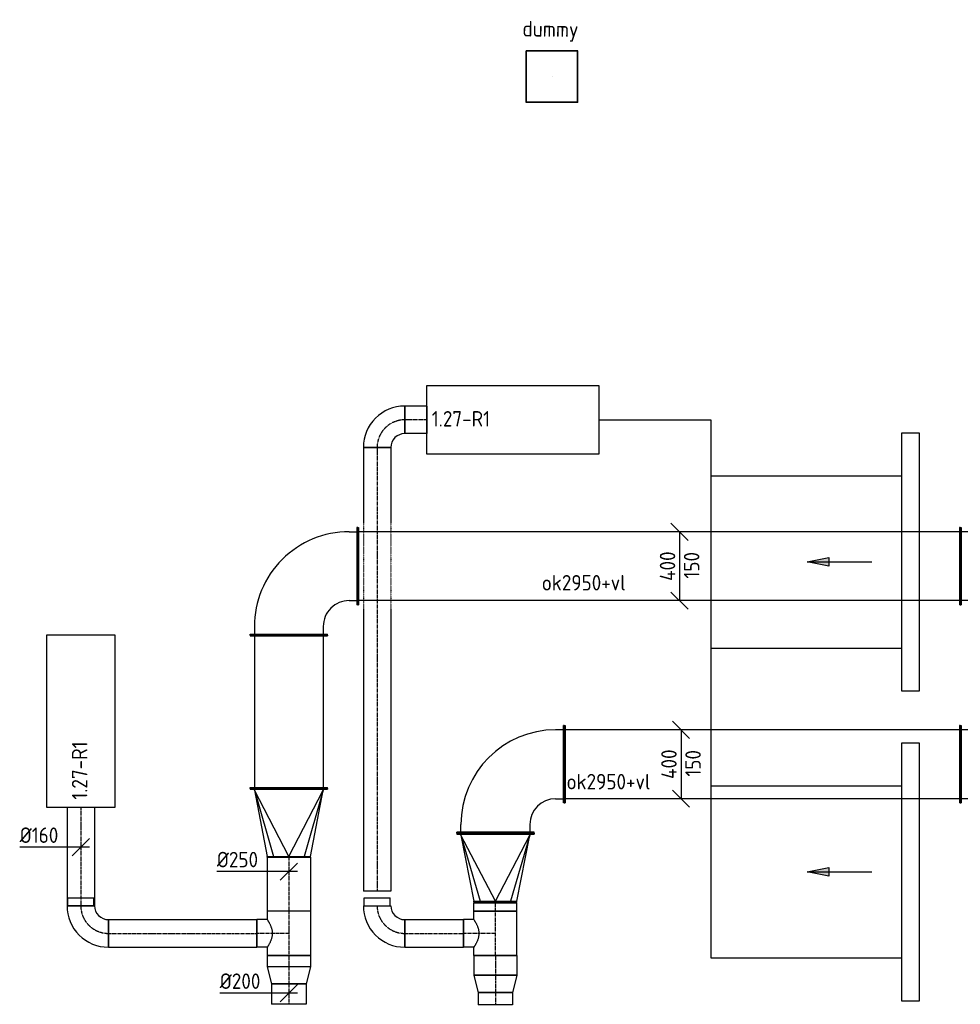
# Model space of a CAD drawing. Header units: millimetres. Extents: x -2733 to 48660, y -299 to 65852.
# Tile 6 of 44: x 7337 to 12800, y 14531 to 20249. Entities that reach past the tile are written whole.
import ezdxf

# ---------------------------------------------------------------- set-up
doc = ezdxf.new("R2010")
doc.units = ezdxf.units.MM
for name, pattern in [('CENTER2', [28.575, 19.05, -3.175, 3.175, -3.175]), ('HIDDEN2', [4.7625, 3.175, -1.5875]), ('SMALL_DASH', [1.5, 0.5, -1])]:
    doc.linetypes.add(name, pattern=pattern)
for name, color, linetype in [('WL570---_APP', 2, 'Continuous'), ('WL570---_RETOUR_D', 4, 'Continuous'), ('WL570---_RETOUR_HL', 1, 'CENTER2'), ('WL570---_RETOUR_RST', 4, 'Continuous'), ('WL570---_RETOUR_RST_HL', 1, 'CENTER2'), ('WL570---_TOEVOER', 3, 'Continuous'), ('WL570---_TOEVOER_D', 3, 'Continuous'), ('WL570---_TOEVOER_HL', 1, 'CENTER2'), ('WM570---', 1, 'Continuous'), ('WM570---_RETOUR', 1, 'Continuous'), ('WM570---_TOEVOER', 1, 'Continuous')]:
    doc.layers.add(name, color=color, linetype=linetype)
doc.styles.add('STABICAD-018', font='ISOCP.SHX', dxfattribs={"height": 90})

# ---------------------------------------------------------------- blocks, each defined once
blk = doc.blocks.new('*U335')
at = {"color": 0, "linetype": 'Continuous'}
for p, q in [((0, 225, -3025), (5, 225, -3025)), ((0, -225, -3025), (0, 225, -3025)), ((5, -225, -3025), (5, 225, -3025)), ((5, 200, -3025), (2295.4, 200, -3025)), ((2300.4, 225, -3025), (2295.4, 225, -3025)), ((2295.4, -225, -3025), (2295.4, 225, -3025)), ((2300.4, -225, -3025), (2300.4, 225, -3025)), ((0, -225, -3025), (5, -225, -3025)), ((5, -200, -3025), (2295.4, -200, -3025)), ((2300.4, -225, -3025), (2295.4, -225, -3025))]:
    blk.add_line(p, q, dxfattribs=at)
at = {"layer": 'WL570---_TOEVOER_D', "color": 2, "style": 'STABICAD-018'}
for tag, p in [('CODE', (12800.4, 15925, 3025)), ('SECTIONCODE', (12150.7, 15775, 3025)), ('POSITIONCODE', (12150.7, 15775, 3025))]:
    blk.add_attdef(tag, p, '', height=1.8, dxfattribs=at)
blk = doc.blocks.new('*U336')
at = {"color": 0, "linetype": 'Continuous'}
for p, q in [((50, 125, -2975), (579.7, 200, -2975)), ((579.7, 200, -2975), (624.7, 200, -2975)), ((629.7, 225, -2975), (624.7, 225, -2975)), ((624.7, -225, -2975), (624.7, 225, -2975)), ((629.7, -225, -2975), (629.7, 225, -2975)), ((0, 150, -2975), (5, 150, -2975)), ((0, -150, -2975), (0, 150, -2975)), ((5, -150, -2975), (5, 150, -2975)), ((50, 125, -2975), (5, 125, -2975)), ((0, -150, -2975), (5, -150, -2975)), ((50, -125, -2975), (5, -125, -2975)), ((579.7, -200, -2975), (50, -125, -2975)), ((579.7, -200, -2975), (624.7, -200, -2975)), ((629.7, -225, -2975), (624.7, -225, -2975))]:
    blk.add_line(p, q, dxfattribs=at)
at = {"color": 2, "linetype": 'SMALL_DASH'}
for p in [(50, 125, -125), (50, -125, -125)]:
    blk.add_line(p, (579.7, 0, -25), dxfattribs=at)
at = {"layer": 'WL570---_TOEVOER_D', "color": 2, "style": 'STABICAD-018'}
for tag in ['CODE', 'SECTIONCODE', 'POSITIONCODE']:
    blk.add_attdef(tag, (13430.2, 15925, 2975), '', height=1.8, dxfattribs=at)
blk = doc.blocks.new('*U348')
at = {"color": 0, "linetype": 'Continuous'}
for p, q in [((-50, 250, -3025), (50, 150, -3025)), ((0, 200, -3025), (0, -200, -3025)), ((-50, -150, -3025), (50, -250, -3025))]:
    blk.add_line(p, q, dxfattribs=at)
at = {"color": 0, "linetype": 'Continuous', "style": 'STABICAD-018'}
for s, p in [('150', (115, -72, -3025)), ('400', (-25, -85.5, -3025))]:
    blk.add_text(s, height=90, rotation=90, dxfattribs=at).set_placement(p)
at = {"layer": 'WL570---_TOEVOER_D', "color": 2, "style": 'STABICAD-018'}
blk.add_attdef('CODE', (12511.7, 15925, 3025), '', height=1.8, dxfattribs=at)
blk = doc.blocks.new('*U365')
at = {"color": 0, "linetype": 'Continuous'}
for p, q in [((0, 125, -3025), (313.884058, 125, -3025)), ((0, -125, -3025), (0, 125, -3025)), ((313.884058, 125, -3025), (313.884058, -125, -3025)), ((0, -125, -3025), (313.884058, -125, -3025))]:
    blk.add_line(p, q, dxfattribs=at)
at = {"layer": 'WL570---_RETOUR_HL', "linetype": 'CENTER2'}
blk.add_line((0, 0, -3025), (313.884058, 0, -3025), dxfattribs=at)
at = {"layer": 'WM570---', "color": 2, "style": 'STABICAD-018'}
for tag in ['SECTIONCODE', 'CODE', 'POSITIONCODE']:
    blk.add_attdef(tag, (8900, 15384.874058, 3025), '', height=1.8, dxfattribs=at)
blk = doc.blocks.new('*U332')
at = {"color": 0, "linetype": 'Continuous'}
for p, q in [((0, 225, -3025), (5, 225, -3025)), ((0, -225, -3025), (0, 225, -3025)), ((5, -225, -3025), (5, 225, -3025)), ((5, 200, -3025), (885.1, 200, -3025)), ((890.1, 225, -3025), (885.1, 225, -3025)), ((885.1, -225, -3025), (885.1, 225, -3025)), ((890.1, -225, -3025), (890.1, 225, -3025)), ((0, -225, -3025), (5, -225, -3025)), ((5, -200, -3025), (885.1, -200, -3025)), ((890.1, -225, -3025), (885.1, -225, -3025))]:
    blk.add_line(p, q, dxfattribs=at)
at = {"layer": 'WL570---_TOEVOER_D', "color": 2, "style": 'STABICAD-018'}
for tag, p in [('CODE', (11100, 16675, 3025)), ('SECTIONCODE', (11250, 16488.2, 3025)), ('POSITIONCODE', (11250, 16488.2, 3025))]:
    blk.add_attdef(tag, p, '', height=1.8, dxfattribs=at)
blk = doc.blocks.new('*U900')
at = {"color": 0, "linetype": 'Continuous'}
for p, q in [((0, 225, -3025), (5, 225, -3025)), ((0, -225, -3025), (0, 225, -3025)), ((5, -225, -3025), (5, 225, -3025)), ((5, 200, -3025), (3495.4, 200, -3025)), ((3500.4, 225, -3025), (3495.4, 225, -3025)), ((3495.4, -225, -3025), (3495.4, 225, -3025)), ((3500.4, -225, -3025), (3500.4, 225, -3025)), ((0, -225, -3025), (5, -225, -3025)), ((5, -200, -3025), (3495.4, -200, -3025)), ((3500.4, -225, -3025), (3495.4, -225, -3025))]:
    blk.add_line(p, q, dxfattribs=at)
at = {"layer": 'WL570---_TOEVOER_D', "color": 2, "style": 'STABICAD-018'}
for tag, p in [('CODE', (12800.4, 17075, 3025)), ('POSITIONCODE', (12188.2, 16925, 3025)), ('SECTIONCODE', (12337.1, 16925, 3025))]:
    blk.add_attdef(tag, p, '', height=1.8, dxfattribs=at)
blk = doc.blocks.new('*U368')
at = {"color": 0, "linetype": 'Continuous'}
for p, q in [((0, 125, -3025), (99.1, 100, -3025)), ((0, 125, -3025), (0, -125, -3025)), ((99.1, 100, -3025), (99.1, -100, -3025)), ((0, -125, -3025), (99.1, -100, -3025))]:
    blk.add_line(p, q, dxfattribs=at)
at = {"layer": 'WL570---_RETOUR_HL', "linetype": 'CENTER2'}
blk.add_line((0, 0, -3025), (99.1, 0, -3025), dxfattribs=at)
for centre in [(0, 0, -3025), (99.1, 0, -3025)]:
    blk.add_circle(centre, 0.0125, dxfattribs=at)
at = {"layer": 'WM570---', "color": 2, "style": 'STABICAD-018'}
for tag, p in [('CODE', (8900, 14848.4, 3025)), ('SECTIONCODE', (8900, 14748.4, 3025)), ('POSITIONCODE', (8900, 14748.4, 3025))]:
    blk.add_attdef(tag, p, '', height=1.8, dxfattribs=at)
blk = doc.blocks.new('*U329')
at = {"color": 0, "linetype": 'Continuous'}
for p, q in [((-5, 225, -3025), (0, 225, -3025)), ((-5, -225, -3025), (-5, 225, -3025)), ((0, -225, -3025), (0, 225, -3025)), ((5, 200, -3025), (0, 200, -3025)), ((390, 0, -3025), (5, 200, -3025)), ((5, 200, -3025), (390, 88.4, -3025)), ((390, 125, -3025), (5, 200, -3025)), ((395, 125, -3025), (390, 125, -3025)), ((390, -125, -3025), (390, 125, -3025)), ((395, -125, -3025), (395, 125, -3025)), ((390, 0, -3025), (5, -200, -3025)), ((5, -200, -3025), (390, -88.4, -3025)), ((5, -200, -3025), (390, -125, -3025)), ((395, -125, -3025), (390, -125, -3025)), ((-5, -225, -3025), (0, -225, -3025)), ((5, -200, -3025), (0, -200, -3025))]:
    blk.add_line(p, q, dxfattribs=at)
at = {"layer": 'WL570---_TOEVOER_D', "color": 2, "style": 'STABICAD-018'}
for tag, p in [('CODE', (11100, 15879.9, 3025)), ('SECTIONCODE', (11100, 15779.9, 3025)), ('POSITIONCODE', (11100, 15779.9, 3025))]:
    blk.add_attdef(tag, p, '', height=1.8, dxfattribs=at)
blk = doc.blocks.new('*U331')
at = {"color": 0, "linetype": 'Continuous'}
for p, q in [((50, 125, -2975), (577.8, 200, -2975)), ((577.8, 200, -2975), (622.8, 200, -2975)), ((627.8, 225, -2975), (622.8, 225, -2975)), ((622.8, -225, -2975), (622.8, 225, -2975)), ((627.8, -225, -2975), (627.8, 225, -2975)), ((0, 150, -2975), (5, 150, -2975)), ((0, -150, -2975), (0, 150, -2975)), ((5, -150, -2975), (5, 150, -2975)), ((50, 125, -2975), (5, 125, -2975)), ((0, -150, -2975), (5, -150, -2975)), ((50, -125, -2975), (5, -125, -2975)), ((577.8, -200, -2975), (50, -125, -2975)), ((577.8, -200, -2975), (622.8, -200, -2975)), ((627.8, -225, -2975), (622.8, -225, -2975))]:
    blk.add_line(p, q, dxfattribs=at)
at = {"color": 2, "linetype": 'SMALL_DASH'}
for p in [(50, 125, -125), (50, -125, -125)]:
    blk.add_line(p, (577.8, 0, -25), dxfattribs=at)
at = {"layer": 'WL570---_TOEVOER_D', "color": 2, "style": 'STABICAD-018'}
for tag in ['CODE', 'SECTIONCODE', 'POSITIONCODE']:
    blk.add_attdef(tag, (13428.3, 17075, 2975), '', height=1.8, dxfattribs=at)
blk = doc.blocks.new('*U902')
at = {"color": 0, "linetype": 'Continuous'}
for p, q in [((-225, 400, -3025), (-225, 395, -3025)), ((225, 400, -3025), (-225, 400, -3025)), ((225, 395, -3025), (-225, 395, -3025)), ((-200, 350, -3025), (-200, 395, -3025)), ((200, 350, -3025), (200, 395, -3025)), ((225, 400, -3025), (225, 395, -3025)), ((-400, 225, -3025), (-395, 225, -3025)), ((-400, -225, -3025), (-400, 225, -3025)), ((-395, -225, -3025), (-395, 225, -3025)), ((-350, 200, -3025), (-395, 200, -3025)), ((-400, -225, -3025), (-395, -225, -3025)), ((-350, -200, -3025), (-395, -200, -3025))]:
    blk.add_line(p, q, dxfattribs=at)
for radius in [150, 550]:
    blk.add_arc((-350, 350, -3025), radius, 270, 0, dxfattribs=at)
at = {"layer": 'WL570---_TOEVOER_D', "color": 2, "style": 'STABICAD-018'}
for tag in ['CODE', 'SECTIONCODE', 'POSITIONCODE']:
    blk.add_attdef(tag, (8900, 17075, 3025), '', height=1.8, dxfattribs=at)
blk = doc.blocks.new('*U903')
at = {"color": 0, "linetype": 'Continuous'}
for p, q in [((-50, 250, -3025), (50, 150, -3025)), ((0, 200, -3025), (0, -200, -3025)), ((-50, -150, -3025), (50, -250, -3025))]:
    blk.add_line(p, q, dxfattribs=at)
at = {"color": 0, "linetype": 'Continuous', "style": 'STABICAD-018'}
for s, p in [('150', (115, -72, -3025)), ('400', (-25, -85.5, -3025))]:
    blk.add_text(s, height=90, rotation=90, dxfattribs=at).set_placement(p)
at = {"layer": 'WL570---_TOEVOER_D', "color": 2, "style": 'STABICAD-018'}
blk.add_attdef('CODE', (11169.8, 17075, 3025), '', height=1.8, dxfattribs=at)
blk = doc.blocks.new('*U333')
at = {"color": 0, "linetype": 'Continuous'}
for p, q in [((0, 200, -3025), (1, 200, -3025)), ((0, -200, -3025), (0, 200, -3025)), ((1, -200, -3025), (1, 200, -3025)), ((0, -200, -3025), (1, -200, -3025))]:
    blk.add_line(p, q, dxfattribs=at)
at = {"layer": 'WL570---_TOEVOER_D', "color": 2, "style": 'STABICAD-018'}
for tag, p in [('CODE', (10100, 15525, 3025)), ('POSITIONCODE', (10250, 15406.7, 3025)), ('SECTIONCODE', (10250, 15080.4, 3025))]:
    blk.add_attdef(tag, p, '', height=1.8, dxfattribs=at)
blk = doc.blocks.new('*U334')
at = {"color": 0, "linetype": 'Continuous'}
for p, q in [((-5, 225, -3025), (0, 225, -3025)), ((-5, -225, -3025), (-5, 225, -3025)), ((0, -225, -3025), (0, 225, -3025)), ((5, 200, -3025), (0, 200, -3025)), ((390, 0, -3025), (5, 200, -3025)), ((5, 200, -3025), (390, 88.4, -3025)), ((390, 125, -3025), (5, 200, -3025)), ((395, 125, -3025), (390, 125, -3025)), ((390, -125, -3025), (390, 125, -3025)), ((395, -125, -3025), (395, 125, -3025)), ((390, 0, -3025), (5, -200, -3025)), ((5, -200, -3025), (390, -88.4, -3025)), ((5, -200, -3025), (390, -125, -3025)), ((395, -125, -3025), (390, -125, -3025)), ((-5, -225, -3025), (0, -225, -3025)), ((5, -200, -3025), (0, -200, -3025))]:
    blk.add_line(p, q, dxfattribs=at)
at = {"layer": 'WL570---_TOEVOER_D', "color": 2, "style": 'STABICAD-018'}
for tag, p in [('CODE', (10100, 15619, 3025)), ('SECTIONCODE', (10100, 15519, 3025)), ('POSITIONCODE', (10100, 15519, 3025))]:
    blk.add_attdef(tag, p, '', height=1.8, dxfattribs=at)
blk = doc.blocks.new('*U337')
at = {"color": 0, "linetype": 'Continuous'}
for p, q in [((-400, 225, -3025), (-395, 225, -3025)), ((-400, -225, -3025), (-400, 225, -3025)), ((-395, -225, -3025), (-395, 225, -3025)), ((-395, 200, -3025), (-350, 200, -3025)), ((-400, -225, -3025), (-395, -225, -3025)), ((-350, -200, -3025), (-395, -200, -3025)), ((-225, -400, -3025), (-225, -395, -3025)), ((-225, -395, -3025), (225, -395, -3025)), ((-225, -400, -3025), (225, -400, -3025)), ((-200, -350, -3025), (-200, -395, -3025)), ((200, -395, -3025), (200, -350, -3025)), ((225, -400, -3025), (225, -395, -3025))]:
    blk.add_line(p, q, dxfattribs=at)
for radius in [550, 150]:
    blk.add_arc((-350, -350, -3025), radius, 0, 90, dxfattribs=at)
at = {"layer": 'WL570---_TOEVOER_D', "color": 2, "style": 'STABICAD-018'}
for tag in ['CODE', 'SECTIONCODE', 'POSITIONCODE']:
    blk.add_attdef(tag, (10100, 15925, 3025), '', height=1.8, dxfattribs=at)
blk = doc.blocks.new('*U350')
at = {"color": 0, "linetype": 'Continuous'}
for p, q in [((0, 80, -3025), (572.3, 80, -3025)), ((0, -80, -3025), (0, 80, -3025)), ((572.3, 80, -3025), (572.3, -80, -3025)), ((0, -80, -3025), (572.3, -80, -3025))]:
    blk.add_line(p, q, dxfattribs=at)
at = {"layer": 'WL570---_RETOUR_HL', "linetype": 'CENTER2'}
blk.add_line((0, 0, -3025), (572.3, 0, -3025), dxfattribs=at)
at = {"layer": 'WL570---_TOEVOER_D', "color": 2, "style": 'STABICAD-018'}
for tag in ['CODE', 'SECTIONCODE', 'POSITIONCODE']:
    blk.add_attdef(tag, (7691.8, 15675, 3025), '', height=1.8, dxfattribs=at)
blk = doc.blocks.new('*U349')
at = {"color": 0, "linetype": 'Continuous'}
for p, q in [((-80, 160, -3025), (80, 160, -3025)), ((-160, 76, -3025), (-206.7, 76, -3025)), ((-206.7, -76, -3025), (-206.7, 76, -3025)), ((-160, -80, -3025), (-160, 80, -3025)), ((-160, -76, -3025), (-160, 76, -3025)), ((-160, -76, -3025), (-206.7, -76, -3025))]:
    blk.add_line(p, q, dxfattribs=at)
for radius in [80, 240]:
    blk.add_arc((-160, 160, -3025), radius, 270, 0, dxfattribs=at)
at = {"layer": 'WL570---_RETOUR_HL', "linetype": 'CENTER2'}
blk.add_arc((-160, 160, -3025), 160, 270, 0, dxfattribs=at)
at = {"layer": 'WL570---_TOEVOER_D', "color": 2, "style": 'STABICAD-018'}
for tag in ['CODE', 'SECTIONCODE', 'POSITIONCODE']:
    blk.add_attdef(tag, (7691.8, 14942.7, 3025), '', height=1.8, dxfattribs=at)
blk = doc.blocks.new('*U364')
at = {"color": 0, "linetype": 'Continuous'}
for p, q in [((0, 80, -3025), (862.9, 80, -3025)), ((0, -80, -3025), (0, 80, -3025)), ((862.9, 80, -3025), (862.9, -80, -3025)), ((0, -80, -3025), (862.9, -80, -3025))]:
    blk.add_line(p, q, dxfattribs=at)
at = {"layer": 'WL570---_RETOUR_HL', "linetype": 'CENTER2'}
blk.add_line((0, 0, -3025), (862.9, 0, -3025), dxfattribs=at)
at = {"layer": 'WM570---', "color": 2, "style": 'STABICAD-018'}
for tag in ['CODE', 'SECTIONCODE', 'POSITIONCODE']:
    blk.add_attdef(tag, (7851.8, 14942.7, 3025), '', height=1.8, dxfattribs=at)
blk = doc.blocks.new('*U366')
at = {"color": 0, "linetype": 'Continuous'}
for p, q in [((-128.3, 125, -3025), (128.3, 125, -3025)), ((-128.3, 125, -3025), (-128.3, -125, -3025)), ((128.3, 125, -3025), (128.3, -125, -3025)), ((-128.3, -125, -3025), (-80, -125, -3025)), ((-80, -125, -3025), (-80, -185.3, -3025)), ((80, -125, -3025), (128.3, -125, -3025)), ((80, -125, -3025), (80, -185.3, -3025)), ((80, -185.3, -3025), (-80, -185.3, -3025))]:
    blk.add_line(p, q, dxfattribs=at)
blk.add_spline([(-79.6, -124.7, -3025), (-78.4, -124, -3025), (-76.3, -122.7, -3025), (-73.5, -121, -3025), (-69.9, -118.8, -3025), (-65.7, -116.3, -3025), (-60.7, -113.6, -3025), (-55.1, -110.7, -3025), (-49, -107.8, -3025), (-42.3, -105, -3025), (-35.2, -102.3, -3025), (-27.8, -100, -3025), (-20.1, -98.1, -3025), (-12.1, -96.8, -3025), (-4.1, -96.1, -3025), (4.1, -96.1, -3025), (12.1, -96.8, -3025), (20.1, -98.1, -3025), (27.8, -100, -3025), (35.2, -102.3, -3025), (42.3, -105, -3025), (49, -107.8, -3025), (55.1, -110.7, -3025), (60.7, -113.6, -3025), (65.7, -116.3, -3025), (69.9, -118.8, -3025), (73.5, -121, -3025), (76.3, -122.7, -3025), (78.4, -124, -3025), (79.6, -124.7, -3025), (80, -125, -3025)], degree=3, dxfattribs=at)
at = {"layer": 'WL570---_RETOUR_HL', "linetype": 'CENTER2'}
for p, q in [((-128.3, 0, -3025), (128.3, 0, -3025)), ((0, 0, -3025), (0, -185.3, -3025))]:
    blk.add_line(p, q, dxfattribs=at)
at = {"layer": 'WM570---', "color": 2, "style": 'STABICAD-018'}
for tag in ['CODE', 'SECTIONCODE', 'POSITIONCODE']:
    blk.add_attdef(tag, (8900, 14942.7, 3025), '', height=1.8, dxfattribs=at)
blk = doc.blocks.new('*U345')
at = {"color": 0, "linetype": 'Continuous'}
for p, q in [((-108, 0, -3025), (-401.1, 0, -3025)), ((50, 0, -3025), (-108, 0, -3025)), ((-50, -50, -3025), (50, 50, -3025))]:
    blk.add_line(p, q, dxfattribs=at)
at = {"color": 0, "linetype": 'Continuous', "style": 'STABICAD-018'}
blk.add_text('%%c200', height=90, dxfattribs=at).set_placement((-401.1, 25, -3025))
at = {"layer": 'WL570---_TOEVOER_D', "color": 2, "style": 'STABICAD-018'}
blk.add_attdef('CODE', (8900, 14494.9, 3025), '', height=1.8, dxfattribs=at)
blk = doc.blocks.new('*U906')
at = {"color": 0, "linetype": 'Continuous'}
for p, q in [((-125, 0, -3025), (-418.1, 0, -3025)), ((50, 0, -3025), (-125, 0, -3025)), ((-50, -50, -3025), (50, 50, -3025))]:
    blk.add_line(p, q, dxfattribs=at)
at = {"color": 0, "linetype": 'Continuous', "style": 'STABICAD-018'}
blk.add_text('%%c250', height=90, dxfattribs=at).set_placement((-418.1, 25, -3025))
at = {"layer": 'WL570---_TOEVOER_D', "color": 2, "style": 'STABICAD-018'}
blk.add_attdef('CODE', (8900, 15301.3, 3025), '', height=1.8, dxfattribs=at)
blk = doc.blocks.new('*U351')
at = {"color": 0, "linetype": 'Continuous'}
for p, q in [((-80, 0, -3025), (-355.1, 0, -3025)), ((50, 0, -3025), (-80, 0, -3025)), ((-50, -50, -3025), (50, 50, -3025))]:
    blk.add_line(p, q, dxfattribs=at)
at = {"color": 0, "linetype": 'Continuous', "style": 'STABICAD-018'}
blk.add_text('%%c160', height=90, dxfattribs=at).set_placement((-355.1, 25, -3025))
at = {"layer": 'WL570---_TOEVOER_D', "color": 2, "style": 'STABICAD-018'}
blk.add_attdef('CODE', (7691.8, 15443, 3025), '', height=1.8, dxfattribs=at)
blk = doc.blocks.new('*U346')
at = {"color": 0, "linetype": 'Continuous'}
for p, q in [((0, 80, -3000), (127.9, 80, -3000)), ((0, -80, -3000), (0, 80, -3000)), ((127.9, 80, -3000), (127.9, -80, -3000)), ((0, -80, -3000), (127.9, -80, -3000))]:
    blk.add_line(p, q, dxfattribs=at)
at = {"layer": 'WL570---_TOEVOER_HL', "linetype": 'CENTER2'}
blk.add_line((0, 0, -3000), (127.9, 0, -3000), dxfattribs=at)
at = {"layer": 'WL570---_TOEVOER_D', "color": 2, "style": 'STABICAD-018'}
for tag in ['SECTIONCODE', 'CODE', 'POSITIONCODE']:
    blk.add_attdef(tag, (9700.8, 17925, 3000), '', height=1.8, dxfattribs=at)
blk = doc.blocks.new('*U347')
at = {"color": 0, "linetype": 'Continuous'}
for p, q in [((-80, 160, -3000), (80, 160, -3000)), ((-160, -80, -3000), (-160, 80, -3000))]:
    blk.add_line(p, q, dxfattribs=at)
for radius in [80, 240]:
    blk.add_arc((-160, 160, -3000), radius, 270, 0, dxfattribs=at)
at = {"layer": 'WL570---_TOEVOER_HL', "linetype": 'CENTER2'}
blk.add_arc((-160, 160, -3000), 160, 270, 0, dxfattribs=at)
at = {"layer": 'WL570---_TOEVOER_D', "color": 2, "style": 'STABICAD-018'}
for tag in ['SECTIONCODE', 'CODE', 'POSITIONCODE']:
    blk.add_attdef(tag, (9412.9, 17925, 3000), '', height=1.8, dxfattribs=at)
blk = doc.blocks.new('*U901')
at = {"color": 0, "linetype": 'Continuous'}
for p, q in [((0, 80, -3000), (440, 80, -3000)), ((0, -80, -3000), (0, 80, -3000)), ((940, 80, -3000), (2577, 80, -3000)), ((2577, 80, -3000), (2577, -80, -3000)), ((0, -80, -3000), (440, -80, -3000)), ((940, -80, -3000), (2577, -80, -3000))]:
    blk.add_line(p, q, dxfattribs=at)
at = {"color": 2, "linetype": 'SMALL_DASH'}
for p, q in [((440, 80, -3000), (940, 80, -3000)), ((440, -80, -3000), (940, -80, -3000))]:
    blk.add_line(p, q, dxfattribs=at)
at = {"color": 0, "linetype": 'SMALL_DASH'}
for p, q in [((440, 80, -3000), (441, 80, -3000)), ((940, 80, -3000), (939, 80, -3000)), ((440, -80, -3000), (441, -80, -3000)), ((940, -80, -3000), (939, -80, -3000))]:
    blk.add_line(p, q, dxfattribs=at)
at = {"layer": 'WL570---_TOEVOER_HL', "linetype": 'CENTER2'}
blk.add_line((0, 0, -3000), (2577, 0, -3000), dxfattribs=at)
at = {"layer": 'WL570---_TOEVOER_D', "color": 2, "style": 'STABICAD-018'}
for tag in ['SECTIONCODE', 'CODE', 'POSITIONCODE']:
    blk.add_attdef(tag, (9412.9, 17765, 3000), '', height=1.8, dxfattribs=at)
blk = doc.blocks.new('*U352')
at = {"color": 0, "linetype": 'Continuous'}
for p, q in [((-80, 160, -3025), (80, 160, -3025)), ((-160, 76, -3025), (-206.7, 76, -3025)), ((-206.7, -76, -3025), (-206.7, 76, -3025)), ((-160, -80, -3025), (-160, 80, -3025)), ((-160, -76, -3025), (-160, 76, -3025)), ((-160, -76, -3025), (-206.7, -76, -3025))]:
    blk.add_line(p, q, dxfattribs=at)
for radius in [80, 240]:
    blk.add_arc((-160, 160, -3025), radius, 270, 0, dxfattribs=at)
at = {"layer": 'WL570---_TOEVOER_HL', "linetype": 'CENTER2'}
blk.add_arc((-160, 160, -3025), 160, 270, 0, dxfattribs=at)
at = {"layer": 'WL570---_TOEVOER_D', "color": 2, "style": 'STABICAD-018'}
for tag in ['SECTIONCODE', 'CODE', 'POSITIONCODE']:
    blk.add_attdef(tag, (9412.9, 14942.7, 3025), '', height=1.8, dxfattribs=at)
blk = doc.blocks.new('*U357')
at = {"color": 0, "linetype": 'Continuous'}
for p, q in [((0, 80, -3025), (341.8, 80, -3025)), ((0, -80, -3025), (0, 80, -3025)), ((341.8, 80, -3025), (341.8, -80, -3025)), ((0, -80, -3025), (341.8, -80, -3025))]:
    blk.add_line(p, q, dxfattribs=at)
at = {"layer": 'WL570---_TOEVOER_HL', "linetype": 'CENTER2'}
blk.add_line((0, 0, -3025), (341.8, 0, -3025), dxfattribs=at)
at = {"layer": 'WL570---_TOEVOER_D', "color": 2, "style": 'STABICAD-018'}
for tag in ['SECTIONCODE', 'CODE', 'POSITIONCODE']:
    blk.add_attdef(tag, (9572.9, 14942.7, 3025), '', height=1.8, dxfattribs=at)
blk = doc.blocks.new('*U355')
at = {"color": 0, "linetype": 'Continuous'}
for p, q in [((-80, 125, -3025), (-80, 185.3, -3025)), ((-80, 185.3, -3025), (80, 185.3, -3025)), ((80, 125, -3025), (80, 185.3, -3025)), ((-128.3, 125, -3025), (-80, 125, -3025)), ((-128.3, 125, -3025), (-128.3, -125, -3025)), ((80, 125, -3025), (128.3, 125, -3025)), ((128.3, 125, -3025), (128.3, -125, -3025)), ((178.3, 118.8, -3025), (181.3, 118.8, -3025)), ((181.3, 118.8, -3025), (181.3, -118.8, -3025)), ((-128.3, -125, -3025), (128.3, -125, -3025)), ((178.3, -118.8, -3025), (181.3, -118.8, -3025))]:
    blk.add_line(p, q, dxfattribs=at)
blk.add_spline([(79.6, 124.7, -3025), (78.4, 124, -3025), (76.3, 122.7, -3025), (73.5, 121, -3025), (69.9, 118.8, -3025), (65.7, 116.3, -3025), (60.7, 113.6, -3025), (55.1, 110.7, -3025), (49, 107.8, -3025), (42.3, 105, -3025), (35.2, 102.3, -3025), (27.8, 100, -3025), (20.1, 98.1, -3025), (12.1, 96.8, -3025), (4.1, 96.1, -3025), (-4.1, 96.1, -3025), (-12.1, 96.8, -3025), (-20.1, 98.1, -3025), (-27.8, 100, -3025), (-35.2, 102.3, -3025), (-42.3, 105, -3025), (-49, 107.8, -3025), (-55.1, 110.7, -3025), (-60.7, 113.6, -3025), (-65.7, 116.3, -3025), (-69.9, 118.8, -3025), (-73.5, 121, -3025), (-76.3, 122.7, -3025), (-78.4, 124, -3025), (-79.6, 124.7, -3025), (-80, 125, -3025)], degree=3, dxfattribs=at)
at = {"layer": 'WL570---_TOEVOER_HL', "linetype": 'CENTER2'}
for p, q in [((0, 0, -3025), (0, 185.3, -3025)), ((-128.3, 0, -3025), (128.3, 0, -3025))]:
    blk.add_line(p, q, dxfattribs=at)
at = {"layer": 'WL570---_TOEVOER_D', "color": 2, "style": 'STABICAD-018'}
for tag in ['CODE', 'SECTIONCODE', 'POSITIONCODE']:
    blk.add_attdef(tag, (10100, 14942.7, 3025), '', height=1.8, dxfattribs=at)
blk = doc.blocks.new('*U356')
at = {"color": 0, "linetype": 'Continuous'}
for p, q in [((0, 125, -3025), (50, 125, -3025)), ((0, -125, -3025), (0, 125, -3025)), ((50, 125, -3025), (50, -125, -3025)), ((0, -125, -3025), (50, -125, -3025))]:
    blk.add_line(p, q, dxfattribs=at)
at = {"layer": 'WL570---_TOEVOER_HL', "linetype": 'CENTER2'}
blk.add_line((0, 0, -3025), (50, 0, -3025), dxfattribs=at)
at = {"layer": 'WL570---_TOEVOER_D', "color": 2, "style": 'STABICAD-018'}
for tag in ['SECTIONCODE', 'CODE', 'POSITIONCODE']:
    blk.add_attdef(tag, (10100, 15070.99, 3025), '', height=1.8, dxfattribs=at)
blk = doc.blocks.new('*U367')
at = {"color": 0, "linetype": 'Continuous'}
for p, q in [((0, 125, -3025), (66, 125, -3025)), ((0, -125, -3025), (0, 125, -3025)), ((66, 125, -3025), (66, -125, -3025)), ((0, -125, -3025), (66, -125, -3025))]:
    blk.add_line(p, q, dxfattribs=at)
at = {"layer": 'WL570---_RETOUR_HL', "linetype": 'CENTER2'}
blk.add_line((0, 0, -3025), (66, 0, -3025), dxfattribs=at)
at = {"layer": 'WM570---', "color": 2, "style": 'STABICAD-018'}
for tag in ['CODE', 'SECTIONCODE', 'POSITIONCODE']:
    blk.add_attdef(tag, (8900, 14814.4, 3025), '', height=1.8, dxfattribs=at)
blk = doc.blocks.new('*U354')
at = {"color": 0, "linetype": 'Continuous'}
for p, q in [((-58, 125, -3025), (57, 125, -3025)), ((-58, 125, -3025), (-58, -125, -3025)), ((-57, 125, -3025), (58, 125, -3025)), ((-57, 125, -3025), (-57, -125, -3025)), ((57, 125, -3025), (57, -125, -3025)), ((58, 125, -3025), (58, -125, -3025)), ((-58, -125, -3025), (57, -125, -3025)), ((-57, -125, -3025), (58, -125, -3025))]:
    blk.add_line(p, q, dxfattribs=at)
at = {"layer": 'WL570---_TOEVOER_HL', "linetype": 'CENTER2'}
blk.add_line((-58, 0, -3025), (58, 0, -3025), dxfattribs=at)
at = {"layer": 'WL570---_TOEVOER_D', "color": 2, "style": 'STABICAD-018'}
for tag in ['SECTIONCODE', 'CODE', 'POSITIONCODE']:
    blk.add_attdef(tag, (10100, 14756.39, 3025), '', height=1.8, dxfattribs=at)
blk = doc.blocks.new('*U353')
at = {"color": 0, "linetype": 'Continuous'}
for p, q in [((0, 125, -3025), (99.1, 100, -3025)), ((0, 125, -3025), (0, -125, -3025)), ((99.1, 100, -3025), (99.1, -100, -3025)), ((0, -125, -3025), (99.1, -100, -3025))]:
    blk.add_line(p, q, dxfattribs=at)
at = {"layer": 'WL570---_TOEVOER_HL', "linetype": 'CENTER2'}
blk.add_line((0, 0, -3025), (99.1, 0, -3025), dxfattribs=at)
for centre in [(0, 0, -3025), (99.1, 0, -3025)]:
    blk.add_circle(centre, 0.0125, dxfattribs=at)
at = {"layer": 'WL570---_TOEVOER_D', "color": 2, "style": 'STABICAD-018'}
for tag, p in [('CODE', (10100, 14798.39, 3025)), ('SECTIONCODE', (10100, 14698.39, 3025)), ('POSITIONCODE', (10100, 14698.39, 3025))]:
    blk.add_attdef(tag, p, '', height=1.8, dxfattribs=at)
blk = doc.blocks.new('*U376')
at = {"color": 0, "linetype": 'Continuous'}
for p, q in [((0, 100, -3025), (70.99, 100, -3025)), ((0, -100, -3025), (0, 100, -3025)), ((70.99, 100, -3025), (70.99, -100, -3025)), ((0, -100, -3025), (70.99, -100, -3025))]:
    blk.add_line(p, q, dxfattribs=at)
at = {"layer": 'WL570---_TOEVOER_HL', "linetype": 'CENTER2'}
blk.add_line((0, 0, -3025), (70.99, 0, -3025), dxfattribs=at)
at = {"layer": 'WM570---', "color": 2, "style": 'STABICAD-018'}
for tag in ['SECTIONCODE', 'CODE', 'POSITIONCODE']:
    blk.add_attdef(tag, (10100, 14599.29, 3025), '', height=1.8, dxfattribs=at)
blk = doc.blocks.new('*U363')
at = {"color": 0, "linetype": 'Continuous'}
for p, q in [((0, 100, -3025), (118.4, 100, -3025)), ((0, -100, -3025), (0, 100, -3025)), ((118.4, 100, -3025), (118.4, -100, -3025)), ((0, -100, -3025), (118.4, -100, -3025))]:
    blk.add_line(p, q, dxfattribs=at)
at = {"layer": 'WL570---_RETOUR_HL', "linetype": 'CENTER2'}
blk.add_line((0, 0, -3025), (118.4, 0, -3025), dxfattribs=at)
at = {"layer": 'WM570---', "color": 2, "style": 'STABICAD-018'}
for tag in ['CODE', 'SECTIONCODE', 'POSITIONCODE']:
    blk.add_attdef(tag, (8900, 14649.3, 3025), '', height=1.8, dxfattribs=at)
blk = doc.blocks.new('DM_SYM002')
at = {"color": 0, "linetype": 'Continuous'}
for p, q in [((0, 0), (-7.5, 0)), ((-2.5, -0.5), (-2.5, 0.5)), ((-2.5, 0.5), (0, 0)), ((0, 0), (-2.5, -0.5))]:
    blk.add_line(p, q, dxfattribs=at)
blk.add_solid([(-2.5, 0.5), (-2.5, -0.5), (0, 0)], dxfattribs=at)
blk = doc.blocks.new('*U964')
at = {"color": 0, "linetype": 'Continuous'}
for p, q in [((150, 150, -2850), (-150, 150, -2850)), ((-150, -150, -2850), (-150, 150, -2850)), ((147.5, 147.5, -2850), (-147.5, 147.5, -2850)), ((-147.5, -147.5, -2850), (-147.5, 147.5, -2850)), ((147.5, -147.5, -2850), (147.5, 147.5, -2850)), ((150, -150, -2850), (150, 150, -2850)), ((150, -150, -2850), (-150, -150, -2850)), ((147.5, -147.5, -2850), (-147.5, -147.5, -2850))]:
    blk.add_line(p, q, dxfattribs=at)
at = {"layer": 'WL570---_RETOUR_RST_HL', "linetype": 'CENTER2'}
blk.add_circle((0, 0, -2850), 0.0125, dxfattribs=at)
at = {"layer": 'WL570---_RETOUR_D', "color": 1, "style": 'STABICAD-018'}
blk.add_attdef('PRODUCTCODE', (6467.2, 62638.8, 2850), '', height=1.8, rotation=355, dxfattribs=at)
at = {"layer": 'WL570---_RETOUR_D', "color": 2, "style": 'STABICAD-018'}
for tag, p in [('CODE', (6443.6, 62319.7, 2850)), ('SECTIONCODE', (6436.2, 62219.9, 2850)), ('MATERIALCODE', (6436.2, 62219.9, 2850)), ('POSITIONCODE', (6436.2, 62219.9, 2850)), ('FLOW', (6415.7, 61883.5, 2850)), ('FLOWPREFIX', (6261.6, 61811.7, 2850)), ('FLOWSUFFIX', (6450.1, 61797.8, 2850))]:
    blk.add_attdef(tag, p, '', height=1.8, rotation=355, dxfattribs=at)

msp = doc.modelspace()

# ---------------------------------------------------------------- linework, layer by layer
at = {"layer": 'WL570---_APP'}
for points in [[(9700.8, 18125), (10700.8, 18125), (10700.8, 17725), (9700.8, 17725)], [(7491.8, 15675), (7891.8, 15675), (7891.8, 16675), (7491.8, 16675)]]:
    msp.add_lwpolyline(points, close=True, dxfattribs=at)
at = {"layer": 'WL570---_TOEVOER_D'}
for points in [[(10700.8, 17925), (11350.8, 17925), (11350.8, 17275)], [(11350.8, 17600), (12461, 17600)], [(11350.8, 16875), (11350.8, 16125)], [(11350.8, 16600), (12461, 16600)], [(11350.8, 15725), (11350.8, 14800), (12461, 14800)]]:
    msp.add_lwpolyline(points, dxfattribs=at)
for points in [[(12461, 17850), (12561, 17850), (12561, 16350), (12461, 16350)], [(12461, 16050), (12561, 16050), (12561, 14550), (12461, 14550)]]:
    msp.add_lwpolyline(points, close=True, dxfattribs=at)
at = {"layer": 'WL570---_TOEVOER_D', "color": 1, "linetype": 'HIDDEN2'}
for points in [[(11350.8, 17275), (11350.8, 16875)], [(11350.8, 16125), (11350.8, 15725)], [(11350.8, 15800), (12461, 15800)]]:
    msp.add_lwpolyline(points, dxfattribs=at)

# ---------------------------------------------------------------- block references
at = {"layer": 'WL570---_RETOUR_D', "linetype": 'Continuous'}
for name, p, rotation in [('*U902', (8900, 17075, 3025), 180), ('*U900', (12800.4, 17075, 3025), 180), ('*U331', (13428.3, 17075, 2975), 180), ('*U332', (8900, 16675, 3025), 270), ('*U329', (8900, 15779.9, 3025), 270), ('*U350', (7691.8, 15675, 3025), 270), ('*U365', (8900, 15384.9, 3025), 270), ('*U349', (7691.8, 14942.7, 3025), 270), ('*U366', (8900, 14942.7, 3025), 270), ('*U367', (8900, 14814.4, 3025), 269.9999999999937), ('*U368', (8900, 14748.4, 3025), 270), ('*U363', (8900, 14649.3, 3025), 270)]:
    msp.add_blockref(name, p, dxfattribs=dict(at, rotation=rotation))
msp.add_blockref('*U364', (7851.8, 14942.7, 3025), dxfattribs=at)
at = {"layer": 'WL570---_RETOUR_RST', "linetype": 'Continuous'}
ref = msp.add_blockref('*U964', (10428.9, 19917.8, 2850), dxfattribs=at)
ref.add_attrib('PRODUCTCODE', 'dummy', (10256.7, 20151.8, 2850), dxfattribs={"layer": '0', "color": 1, "linetype": 'Continuous', "height": 90, "rotation": 359.2297, "style": 'STABICAD-018'})
at = {"layer": 'WL570---_TOEVOER', "linetype": 'Continuous', "xscale": 49.99999999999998, "yscale": 49.99999999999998, "zscale": 49.99999999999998, "rotation": 179.9999999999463}
for p in [(11911, 17100), (11911, 15300)]:
    msp.add_blockref('DM_SYM002', p, dxfattribs=at)
at = {"layer": 'WL570---_TOEVOER_D', "linetype": 'Continuous'}
for name, p, rotation in [('*U347', (9412.9, 17925, 3000), 180), ('*U346', (9700.8, 17925, 3000), 180), ('*U901', (9412.9, 17765, 3000), 270), ('*U337', (10100, 15925, 3025), 90.00000000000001), ('*U335', (12800.4, 15925, 3025), 180), ('*U336', (13430.2, 15925, 2975), 180), ('*U334', (10100, 15519, 3025), 270), ('*U333', (10100, 15525, 3025), 270), ('*U352', (9412.9, 14942.7, 3025), 270), ('*U355', (10100, 14942.7, 3025), 90.00000000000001), ('*U356', (10100, 15071, 3025), 90.00000000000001), ('*U354', (10100, 14756.4, 3025), 270), ('*U353', (10100, 14698.4, 3025), 270), ('*U376', (10100, 14599.3, 3025), 270)]:
    msp.add_blockref(name, p, dxfattribs=dict(at, rotation=rotation))
msp.add_blockref('*U357', (9572.9, 14942.7, 3025), dxfattribs=at)
at = {"layer": 'WM570---_RETOUR', "linetype": 'Continuous'}
for name, p in [('*U903', (11169.8, 17075, 3025)), ('*U351', (7691.8, 15443, 3025)), ('*U906', (8900, 15301.3, 3025)), ('*U345', (8900, 14595.3, 3025))]:
    msp.add_blockref(name, p, dxfattribs=at)
at = {"layer": 'WM570---_TOEVOER', "linetype": 'Continuous'}
msp.add_blockref('*U348', (11178.1, 15925, 3025), dxfattribs=at)

# ---------------------------------------------------------------- texts
at = {"layer": 'WM570---', "style": 'STABICAD-018'}
msp.add_text('1.27-R1', height=90, dxfattribs=at).set_placement((9730.5, 17886))
msp.add_text('1.27-R1', height=90, rotation=90, dxfattribs=at).set_placement((7729.8, 15719.1))
at = {"layer": 'WM570---_RETOUR', "style": 'STABICAD-018'}
msp.add_text('ok2950+vl', height=90, dxfattribs=at).set_placement((10369.3, 16934))
at = {"layer": 'WM570---_TOEVOER', "linetype": 'Continuous', "style": 'STABICAD-018'}
msp.add_text('ok2950+vl', height=90, dxfattribs=at).set_placement((10513.1, 15778.9))

doc.saveas('drawing.dxf')
